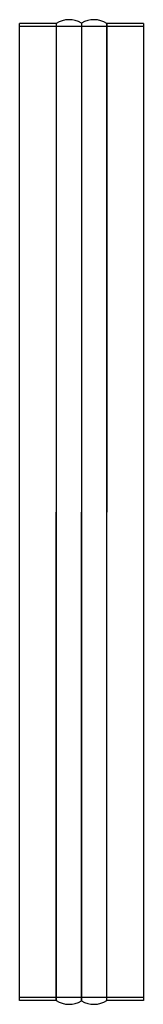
# Model space of a CAD drawing. Header units: millimetres. Extents: x -80 to 80, y -635 to 635.
import ezdxf

# ---------------------------------------------------------------- set-up
doc = ezdxf.new("R2010")
doc.units = ezdxf.units.MM
doc.layers.add('HIDDEN', color=7, linetype='Continuous')
doc.layers.add('THICK', color=7, linetype='Continuous')

msp = doc.modelspace()

# ---------------------------------------------------------------- linework, layer by layer
at = {"layer": 'HIDDEN'}
for p, q in [((80, 626), (-80, 626)), ((-32.9, 630), (-32.9, 0)), ((0, 630.5), (0, 0)), ((32.9, 0), (32.9, 630)), ((-32.9, 0), (-32.9, -630)), ((0, 0), (0, -630.5)), ((32.9, -630), (32.9, 0)), ((80, -626), (-80, -626))]:
    msp.add_line(p, q, dxfattribs=at)
at = {"layer": 'THICK'}
for p, q in [((-80, 0), (-80, 630)), ((-32.9, 630), (-80, 630)), ((-32.9, 630), (-32.9, 0)), ((0, 630.5), (0, 0)), ((32.9, 630), (32.9, 0)), ((80, 630), (32.9, 630)), ((80, 630), (80, 0)), ((80, 0), (80, -630)), ((-80, -630), (-80, 0)), ((-32.9, -630), (-32.9, 0)), ((0, -630.5), (0, 0)), ((32.9, -630), (32.9, 0)), ((-32.9, -630), (-80, -630)), ((80, -630), (32.9, -630))]:
    msp.add_line(p, q, dxfattribs=at)
for centre, start, end in [((-16, 602.8), 60, 121.7883), ((16, 602.8), 58.2117, 120), ((-16, -602.8), 238.2117, 300), ((16, -602.8), 240, 301.7883)]:
    msp.add_arc(centre, 32, start, end, dxfattribs=at)

doc.saveas('drawing.dxf')
